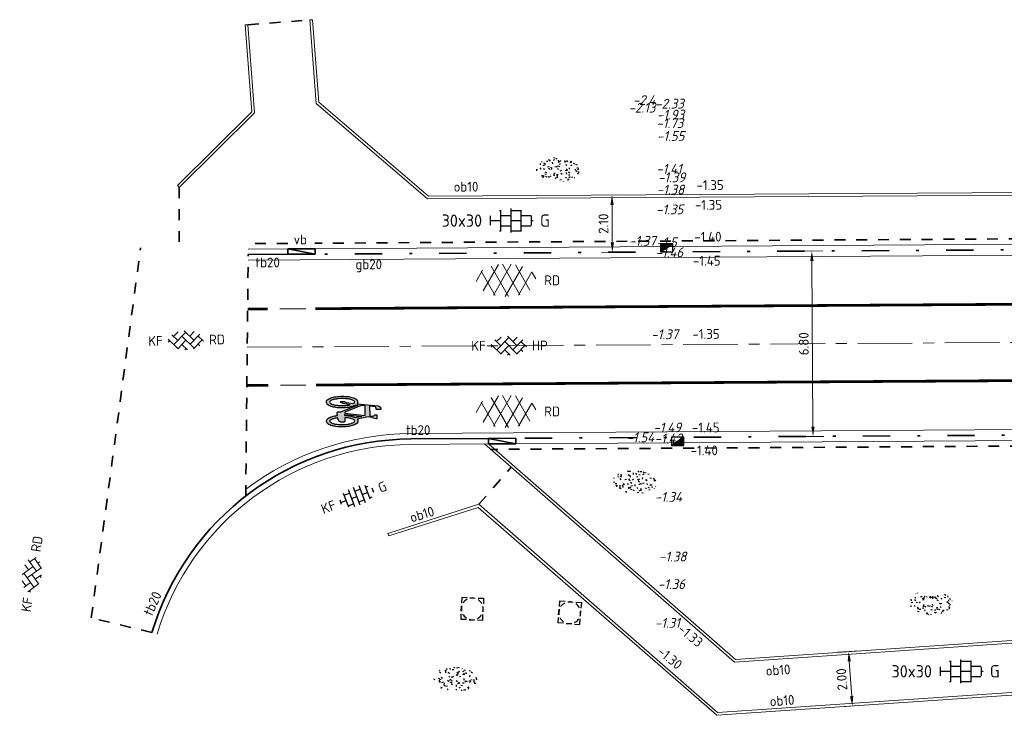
# Model space of a CAD drawing. Header units: metres. Extents: x 97990 to 98409, y 436026 to 436301.
# Tile 6 of 55: x 97990 to 98026, y 436263 to 436289. Entities that reach past the tile are written whole.
import ezdxf
from ezdxf.enums import TextEntityAlignment as Align

# ---------------------------------------------------------------- set-up
doc = ezdxf.new("R2010")
doc.units = ezdxf.units.M
for name, pattern in [('AM-AS-SO', [16, 10, -2, 2, -2]), ('VH-GELEIDEBAND-SO', [6, 2, -2, 0, -2]), ('VW-11_STREEP', [2, 1, -1]), ('ZZ-HIDDEN-SO', [4, 2, -2])]:
    doc.linetypes.add(name, pattern=pattern)
for name, color, linetype, lineweight in [('B-WE-VH-GESLOTENVERHARDING_ASFALT-S-200', 10, 'Continuous', 18), ('B-WE-VH-NAP-T18-200', 252, 'Continuous', 18), ('B-WE-VH-OPENVERHARDING_BETONSTRAATSTEEN-S-200', 252, 'Continuous', 18), ('N-WE-AM-AS_WEG-G', 10, 'AM-AS-SO', 18), ('N-WE-GR-GRAS-S-200', 60, 'Continuous', 25), ('N-WE-RI-HWA_KOLK-S-200', 150, 'Continuous', 25), ('N-WE-RI-OVERIG_RIOOLPUT-OPHOOGTEBRENGEN-S-200', 1, 'Continuous', 25), ('N-WE-VH-FUNDERING_ZANDCEMENTSTABILISATIE-G', 7, 'ZZ-HIDDEN-SO', 35), ('N-WE-VH-KANTOPSLUITING-T18-200', 1, 'Continuous', 18), ('N-WE-VH-KANTOPSLUITING_ACHTERKANTBAND-G', 1, 'Continuous', 18), ('N-WE-VH-KANTOPSLUITING_ELEMENT_VERLOOPBAND-G', 40, 'Continuous', 35), ('N-WE-VH-KANTOPSLUITING_GELEIDEBAND-G', 20, 'VH-GELEIDEBAND-SO', 35), ('N-WE-VH-KANTOPSLUITING_OPSLUITBAND_100X200-G', 1, 'Continuous', 18), ('N-WE-VH-KANTOPSLUITING_TROTTOIRBAND_180X200-G', 2, 'Continuous', 35), ('N-WE-VH-KANTVERHARDING_ROLLAAG-G', 60, 'Continuous', 18), ('N-WE-VH-M-200', 7, 'Continuous', 18), ('N-WE-VH-MATERIAALGRENS-G', 7, 'ZZ-HIDDEN-SO', 35), ('N-WE-VH-NAP-T18-200', 4, 'Continuous', 18), ('N-WE-VH-OPENVERHARDING_BETONSTRAATSTEEN-S-200', 90, 'Continuous', 25), ('N-WE-VH-OPENVERHARDING_TEGEL-S-250', 90, 'Continuous', 25), ('N-WE-VW-MARKERING_LANGS_STREEP_11_010-G', 7, 'VW-11_STREEP', 13), ('N-WE-VW-MARKERING_SYMBOOL-S', 7, 'Continuous', 25)]:
    doc.layers.add(name, color=color, linetype=linetype, lineweight=lineweight)
doc.styles.add('NLCS-ISO', font='NLCS-ISO.ttf')
doc.styles.add('NLCS-ISO-M200-T18', font='NLCS-ISO.ttf', dxfattribs={"height": 0.36})
doc.styles.add('NLCS-ISO-M200-T18_CURSIEF', font='NLCS-ISO.ttf', dxfattribs={"oblique": 15, "height": 0.36})
doc.dimstyles.new('NLCS-M200-T18-PIJL_L2_H0', dxfattribs={"dimscale": 0.2, "dimtxt": 2.5, "dimasz": 1.8, "dimexe": 2, "dimexo": 2, "dimgap": 0.7, "dimtad": 1, "dimzin": 0, "dimdsep": 46, "dimtxsty": 'NLCS-ISO-M200-T18', "dimcen": 0, "dimdle": 2, "dimclrd": 256, "dimclre": 256, "dimclrt": 1, "dimadec": 0, "dimazin": 0, "dimtfac": 1, "dimtdec": 3, "dimtofl": 0, "dimtmove": 0, "dimatfit": 3, "dimfxl": 2, "dimfxlon": 1, "dimtfillclr": 256, "dimtolj": 1, "dimtzin": 0, "dimlwd": -1, "dimlwe": -1, "dimarcsym": 0})

# ---------------------------------------------------------------- blocks, each defined once
blk = doc.blocks.new('SVW-MARKERING_SYMBOOL_FIETS_2.0')
h = blk.add_hatch(color=256)
h.paths.add_polyline_path([(-0.0893796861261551, 1.999999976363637), (-0.1260769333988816, 1.999999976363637), (-0.1260769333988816, 2), (-0.1627741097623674, 2, 0.2360683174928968), (-0.1994714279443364, 1.963302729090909), (-0.2178200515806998, 1.90825685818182), (-0.2942099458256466, 1.135263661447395, 0.006813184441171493), (-0.3019926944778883, 1.144906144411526, 0.2231196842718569), (-0.3646090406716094, 1.174311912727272, 0.2231196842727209), (-0.4272253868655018, 1.144906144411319, 0.09064812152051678), (-0.5073278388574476, 1.002337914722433, 0.04745077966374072), (-0.5494175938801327, 0.8275192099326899, 0.03537354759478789), (-0.5664439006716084, 0.5871559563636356, 0.03537354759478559), (-0.5494175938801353, 0.346792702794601, 0.04745077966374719), (-0.5073278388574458, 0.1719739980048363, 0.09064812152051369), (-0.4272253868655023, 0.02940576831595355, 0.2231196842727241), (-0.3646090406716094, 0, 0.223119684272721), (-0.3019926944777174, 0.02940576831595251, 0.0906481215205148), (-0.2218902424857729, 0.1719739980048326, 0.04745077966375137), (-0.1798004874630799, 0.3467927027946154, 0.03537354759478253), (-0.1627741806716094, 0.5871559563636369, 0.03537354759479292), (-0.1798004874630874, 0.8275192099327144, 0.04745077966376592), (-0.2218902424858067, 1.002337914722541, 0.038863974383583), (-0.2499456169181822, 1.06710290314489), (-0.2416865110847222, 1.160706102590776), (0.002363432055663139, 0.5253944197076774), (0.002363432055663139, 0.440366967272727, 0.5446649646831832), (0.05740930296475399, 0.3853210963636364), (0.1407486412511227, 0.4032653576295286, 0.008345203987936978), (0.1478301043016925, 0.3467927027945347, 0.04745077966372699), (0.1899198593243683, 0.1719739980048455, 0.09064812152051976), (0.2700223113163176, 0.02940576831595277, 0.2231196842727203), (0.3326386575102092, 0, 0.2231196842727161), (0.3952550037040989, 0.02940576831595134, 0.09064812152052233), (0.4753574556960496, 0.171973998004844, 0.04745077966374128), (0.5174472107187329, 0.3467927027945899, 0.03537354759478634), (0.5344735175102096, 0.5871559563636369, 0.03537354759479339), (0.5174472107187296, 0.8275192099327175, 0.04745077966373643), (0.4753574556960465, 1.002337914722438, 0.09064812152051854), (0.3952550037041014, 1.14490614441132, 0.22311968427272), (0.3326386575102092, 1.174311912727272, 0.2231196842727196), (0.2700223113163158, 1.14490614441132, 0.006813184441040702), (0.2622395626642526, 1.135263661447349), (0.1858496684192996, 1.541284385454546), (0.2041982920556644, 1.688073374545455), (0.222546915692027, 1.66972475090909), (0.2592441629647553, 1.834862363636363, 0.5489458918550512), (0.2408955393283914, 1.853210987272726), (0.1124551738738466, 1.853210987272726), (0.1124551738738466, 1.779816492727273), (0.1589383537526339, 1.733333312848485), (0.1491524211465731, 1.596330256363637), (-0.2032490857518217, 1.596330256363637), (-0.185406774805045, 1.798543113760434, -0.2817769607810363), (-0.1260769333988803, 1.834862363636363), (-0.0893796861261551, 1.834862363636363)])
h.paths.add_polyline_path([(0.1308037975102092, 1.431192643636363), (0.03906067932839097, 0.6788990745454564), (0.002363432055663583, 0.6788990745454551), (-0.2306719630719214, 1.285537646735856), (-0.2178200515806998, 1.431192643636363)], flags=16)
h.paths.add_polyline_path([(0.1675010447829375, 1.302752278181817), (0.2155579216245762, 1.062467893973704, 0.03598583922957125), (0.1899198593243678, 1.002337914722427, 0.04745077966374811), (0.1478301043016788, 0.8275192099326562, 0.02190482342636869), (0.1332736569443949, 0.6788990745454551), (0.09410655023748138, 0.6788990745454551)], flags=16)
h.paths.add_polyline_path([(-0.3266833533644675, 1.025730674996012, -0.01664003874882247), (-0.3127564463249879, 1.003573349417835), (-0.3462604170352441, 0.7522935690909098), (-0.3829576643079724, 0.6605504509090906), (-0.3829576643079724, 0.5504587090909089, 0.7207592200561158), (-0.3646090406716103, 0.5321100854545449, 0.1622776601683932), (-0.3462604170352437, 0.5504587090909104), (-0.3095631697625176, 0.6238532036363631), (-0.2728659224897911, 0.8073394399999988), (-0.2662235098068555, 0.8826201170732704, -0.03090717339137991), (-0.2470638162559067, 0.7756656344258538, -0.02887400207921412), (-0.2361686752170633, 0.5871559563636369, -0.0288740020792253), (-0.2470638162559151, 0.3986462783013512, -0.03940657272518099), (-0.2737879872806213, 0.2627950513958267, -0.08052682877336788), (-0.3266833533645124, 0.1485812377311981, -0.249059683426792), (-0.3646090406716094, 0.128440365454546, -0.2490596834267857), (-0.4025347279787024, 0.1485812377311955, -0.08052682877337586), (-0.455430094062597, 0.262795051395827, -0.03940657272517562), (-0.4821542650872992, 0.3986462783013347, -0.02887400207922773), (-0.4930494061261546, 0.5871559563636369, -0.02887400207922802), (-0.4821542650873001, 0.7756656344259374, -0.03940657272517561), (-0.4554300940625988, 0.9115168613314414, -0.08052682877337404), (-0.4025347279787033, 1.025730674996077, -0.2490596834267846), (-0.3646090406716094, 1.045871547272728, -0.2490596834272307)], flags=16)
h.paths.add_polyline_path([(0.3326386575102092, 1.045871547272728, -0.2490596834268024), (0.3705643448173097, 1.025730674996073, -0.08052682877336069), (0.4234597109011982, 0.9115168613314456, -0.03940657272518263), (0.4501838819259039, 0.7756656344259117, -0.02887400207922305), (0.4610790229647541, 0.5871559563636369, -0.02887400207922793), (0.4501838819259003, 0.3986462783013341, -0.03940657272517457), (0.423459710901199, 0.2627950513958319, -0.08052682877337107), (0.3705643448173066, 0.1485812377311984, -0.2490596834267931), (0.3326386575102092, 0.128440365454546, -0.2490596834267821), (0.2947129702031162, 0.1485812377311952, -0.08052682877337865), (0.2418176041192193, 0.2627950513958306, -0.03940657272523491), (0.2150934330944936, 0.3986462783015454, -0.003097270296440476), (0.2128827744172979, 0.418796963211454), (0.3326386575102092, 0.4587155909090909), (0.3693359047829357, 0.5321100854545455), (0.3693359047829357, 0.6422018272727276, 0.4142135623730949), (0.3326386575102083, 0.6788990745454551), (0.2067722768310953, 0.6788990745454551, -0.01484253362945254), (0.2150934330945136, 0.775665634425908, -0.0394065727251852), (0.2418176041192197, 0.9115168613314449, -0.08052682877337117), (0.2947129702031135, 1.025730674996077, -0.2490596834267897)], flags=16)
at = {"flags": 128}
for points in [[(-0.2942099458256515, 1.135263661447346), (-0.2178200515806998, 1.908256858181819), (-0.1994714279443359, 1.96330272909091, -0.4142135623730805), (-0.1260769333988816, 1.999999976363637), (-0.0893796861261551, 1.999999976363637), (-0.0893796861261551, 1.834862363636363), (-0.1260769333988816, 1.834862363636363, 0.2817769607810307), (-0.185406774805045, 1.798543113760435), (-0.2032490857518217, 1.596330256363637), (0.1491524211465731, 1.596330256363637), (0.1589383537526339, 1.733333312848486), (0.1124551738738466, 1.779816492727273), (0.1124551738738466, 1.853210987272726), (0.2408955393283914, 1.853210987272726, -0.5489458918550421), (0.2592441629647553, 1.834862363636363), (0.222546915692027, 1.66972475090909), (0.2041982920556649, 1.688073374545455), (0.1858496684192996, 1.541284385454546), (0.2622395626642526, 1.135263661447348)], [(-0.3019926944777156, 1.144906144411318, 0.22311968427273), (-0.3646090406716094, 1.174311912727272, 0.2231196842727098), (-0.4272253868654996, 1.144906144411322, 0.09064812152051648), (-0.5073278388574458, 1.002337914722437, 0.04745077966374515), (-0.5494175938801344, 0.827519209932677, 0.03537354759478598), (-0.5664439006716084, 0.5871559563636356, 0.0353735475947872), (-0.5494175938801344, 0.34679270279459, 0.04745077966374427), (-0.5073278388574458, 0.1719739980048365, 0.09064812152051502), (-0.4272253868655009, 0.0294057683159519, 0.2231196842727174), (-0.3646090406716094, 0, 0.2231196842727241), (-0.3019926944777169, 0.0294057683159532, 0.09064812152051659), (-0.2218902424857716, 0.1719739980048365, 0.04745077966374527), (-0.1798004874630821, 0.3467927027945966, 0.03537354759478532), (-0.1627741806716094, 0.5871559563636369, 0.03537354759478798), (-0.1798004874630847, 0.827519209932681, 0.04745077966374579), (-0.2218902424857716, 1.002337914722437, 0.03886397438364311), (-0.2499456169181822, 1.067102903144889), (-0.2416865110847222, 1.160706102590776), (0.002363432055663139, 0.5253944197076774), (0.002363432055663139, 0.440366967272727, 0.544664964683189), (0.05740930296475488, 0.3853210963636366), (0.1407486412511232, 0.4032653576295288, 0.008345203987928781), (0.1478301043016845, 0.34679270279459, 0.04745077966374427), (0.1899198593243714, 0.1719739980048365, 0.09064812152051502), (0.270022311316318, 0.0294057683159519, 0.2231196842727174), (0.3326386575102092, 0, 0.2231196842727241), (0.3952550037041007, 0.0294057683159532, 0.09064812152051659), (0.4753574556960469, 0.1719739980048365, 0.04745077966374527), (0.5174472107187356, 0.3467927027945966, 0.03537354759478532), (0.5344735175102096, 0.5871559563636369, 0.03537354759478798), (0.5174472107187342, 0.827519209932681, 0.04745077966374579), (0.4753574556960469, 1.002337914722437, 0.09064812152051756), (0.3952550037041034, 1.144906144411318, 0.22311968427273), (0.3326386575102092, 1.174311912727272, 0.2231196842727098), (0.270022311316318, 1.144906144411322)]]:
    blk.add_lwpolyline(points, format="xyb", dxfattribs=at)
blk.add_lwpolyline([(-0.2306719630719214, 1.285537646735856), (0.002363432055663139, 0.6788990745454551), (0.03906067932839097, 0.6788990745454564), (0.1308037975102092, 1.431192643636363), (-0.2178200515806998, 1.431192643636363)], close=True, dxfattribs=at)
for points in [[(0.2155579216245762, 1.062467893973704, 0.03598583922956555), (0.1899198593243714, 1.002337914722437, 0.04745077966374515), (0.1478301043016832, 0.827519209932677, 0.02190482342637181), (0.1332736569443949, 0.6788990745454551), (0.09410655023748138, 0.6788990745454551), (0.167501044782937, 1.302752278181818)], [(-0.2662235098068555, 0.8826201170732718), (-0.2728659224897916, 0.8073394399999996), (-0.3095631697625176, 0.6238532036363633), (-0.3462604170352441, 0.5504587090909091, -0.1622776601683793), (-0.3646090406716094, 0.5321100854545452, -0.7207592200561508), (-0.3829576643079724, 0.5504587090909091), (-0.3829576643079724, 0.6605504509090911), (-0.3462604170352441, 0.7522935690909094), (-0.3127564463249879, 1.003573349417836, 0.01664003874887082), (-0.3266833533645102, 1.025730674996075, 0.2490596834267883), (-0.3646090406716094, 1.045871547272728, 0.2490596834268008), (-0.4025347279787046, 1.025730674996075, 0.08052682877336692), (-0.4554300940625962, 0.9115168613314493, 0.0394065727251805), (-0.4821542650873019, 0.7756656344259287, 0.02887400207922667), (-0.4930494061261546, 0.5871559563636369, 0.02887400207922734), (-0.4821542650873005, 0.3986462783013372, 0.03940657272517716), (-0.4554300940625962, 0.2627950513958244, 0.08052682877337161), (-0.4025347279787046, 0.1485812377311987, 0.2490596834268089), (-0.3646090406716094, 0.128440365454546, 0.2490596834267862), (-0.3266833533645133, 0.1485812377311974, 0.08052682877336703), (-0.2737879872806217, 0.2627950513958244, 0.0394065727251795), (-0.247063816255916, 0.3986462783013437, 0.02887400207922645), (-0.2361686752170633, 0.5871559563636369, 0.02887400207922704), (-0.247063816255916, 0.7756656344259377, 0.0309071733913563)], [(0.4610790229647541, 0.5871559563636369, 0.02887400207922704), (0.4501838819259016, 0.7756656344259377, 0.0394065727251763), (0.4234597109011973, 0.9115168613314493, 0.08052682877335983), (0.3705643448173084, 1.025730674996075, 0.2490596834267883), (0.3326386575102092, 1.045871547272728, 0.2490596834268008), (0.2947129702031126, 1.025730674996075, 0.08052682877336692), (0.2418176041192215, 0.9115168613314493, 0.0394065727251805), (0.2150934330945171, 0.7756656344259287, 0.01484253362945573), (0.2067722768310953, 0.6788990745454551), (0.3326386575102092, 0.6788990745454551, -0.4142135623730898), (0.3693359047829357, 0.6422018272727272), (0.3693359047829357, 0.5321100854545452), (0.3326386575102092, 0.4587155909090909), (0.2128827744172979, 0.4187969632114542, 0.003097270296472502), (0.2150934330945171, 0.3986462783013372, 0.03940657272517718), (0.2418176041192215, 0.2627950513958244, 0.0805268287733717), (0.2947129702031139, 0.1485812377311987, 0.2490596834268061), (0.3326386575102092, 0.128440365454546, 0.2490596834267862), (0.3705643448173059, 0.1485812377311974, 0.08052682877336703), (0.4234597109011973, 0.2627950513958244, 0.0394065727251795), (0.4501838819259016, 0.3986462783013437, 0.02887400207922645)]]:
    blk.add_lwpolyline(points, format="xyb", close=True, dxfattribs=at)
for centre, radius, start, end in [((-0.6519019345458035, 0.8545213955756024), 0.4547084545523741, 38.12735981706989, 39.68880251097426), ((0.6199315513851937, 0.8545213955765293), 0.454708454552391, 140.3111974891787, 141.8726401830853)]:
    blk.add_arc(centre, radius, start, end)
blk = doc.blocks.new('SVH-BSS_KEIFORMAAT_KEPER_KL-SO')
for p, q in [((-3.217335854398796, 0.2474873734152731), (-1.484924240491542, -1.484924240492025)), ((-3.217335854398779, -0.2474873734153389), (-2.969848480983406, 3.774758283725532e-14)), ((-2.561802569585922, 1.07687832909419), (-1.484924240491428, -2.748912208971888e-13)), ((-2.227386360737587, 0.7424621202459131), (-1.387291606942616, 1.582556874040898)), ((-2.227386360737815, -0.7424621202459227), (-2.461364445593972e-13, 1.484924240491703)), ((-1.540824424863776, -1.540824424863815), (2.086109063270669e-13, 2.082778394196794e-13)), ((-0.7424621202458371, 0.7424621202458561), (1.484924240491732, -1.48492424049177)), ((-0.2594888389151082, 1.744413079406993), (1.484924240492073, -2.322309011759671e-13)), ((0.742462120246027, 0.7424621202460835), (1.540824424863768, 1.540824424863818)), ((0.7424621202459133, -0.7424621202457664), (2.561802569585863, 1.07687832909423)), ((1.387291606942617, -1.582556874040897), (2.969848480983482, 9.325873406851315e-15)), ((2.227386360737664, 0.7424621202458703), (3.217335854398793, -0.2474873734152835)), ((-0.7424621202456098, -0.7424621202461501), (0.2594888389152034, -1.744413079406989)), ((-0.259488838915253, -1.744413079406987), (9.492406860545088e-14, -1.484924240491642)), ((2.227386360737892, -0.7424621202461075), (2.561802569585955, -1.076878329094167))]:
    blk.add_line(p, q)
at = {"style": 'NLCS-ISO'}
blk.add_attdef('FORMAAT', text='', height=1.8, dxfattribs=at).set_placement((-4.25, 3.445092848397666e-16), align=Align.MIDDLE_RIGHT)
blk.add_attdef('KLEUR', text='', height=1.8, dxfattribs=at).set_placement((4.25, 0), align=Align.MIDDLE_LEFT)
at = {"style": 'NLCS-ISO', "flags": 1}
blk.add_attdef('FUNCTIE', text='', height=1.8, dxfattribs=at).set_placement((-7.804418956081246e-16, -2.75), align=Align.TOP_CENTER)
blk = doc.blocks.new('SVH-ASFALT-SO')
for p, q in [((-5.509898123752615, -0.2198134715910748), (-4.307279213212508, 1.863183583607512)), ((-4.192327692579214, -1.937714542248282), (-1.413100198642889, 2.8760486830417)), ((0.4408159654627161, -2.965515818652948), (-2.759384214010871, 2.577393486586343)), ((-2.322655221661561, -2.69934682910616), (0.935399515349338, 2.943769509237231)), ((2.560160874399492, -2.636328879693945), (-0.6669796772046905, 2.953242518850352)), ((-0.1715741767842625, -2.973565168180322), (2.989425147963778, 2.501446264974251)), ((4.390260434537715, -1.80615430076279), (1.711139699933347, 2.834218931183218)), ((-1.976815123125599, -2.77805593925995), (-4.553502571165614, 1.68489763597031)), ((2.291728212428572, -2.707000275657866), (4.738019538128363, 1.530100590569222)), ((5.495818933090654, 0.2789622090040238), (4.813984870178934, 1.459933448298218))]:
    blk.add_line(p, q)
at = {"style": 'NLCS-ISO'}
blk.add_attdef('KLEUR', text='', height=1.8, dxfattribs=at).set_placement((7, 0), align=Align.MIDDLE_LEFT)
at = {"style": 'NLCS-ISO', "flags": 1}
blk.add_attdef('FUNCTIE', text='', height=1.8, dxfattribs=at).set_placement((-1.83697019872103e-16, -3.5), align=Align.TOP_CENTER)
blk = doc.blocks.new('SVH-TEGEL_300X300_DUN_HALFST_KL-SO')
for p, q in [((-1.674005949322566, 1.5), (-1.499999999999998, 1.5)), ((-1.499999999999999, -1.552460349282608), (-1.499999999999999, 1.552460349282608)), ((1.110223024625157e-15, -1.75), (1.110223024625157e-15, 1.75)), ((2.220446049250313e-15, 1.5), (1.500000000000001, 1.5)), ((1.500000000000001, -1.552460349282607), (1.500000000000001, 1.552460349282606)), ((-2.999999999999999, -0.6730769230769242), (-2.999999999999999, 0.6730769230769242)), ((-2.999999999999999, 0), (-1.499999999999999, 0)), ((-1.499999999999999, 0.7500000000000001), (1.110223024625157e-15, 0.7500000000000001)), ((0, 0), (1.500000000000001, 0)), ((1.500000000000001, 0.7500000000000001), (2.936400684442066, 0.7500000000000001)), ((3, -0.6730769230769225), (3, 0.6730769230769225)), ((3, 0), (3.25, 0)), ((-1.5, -0.7500000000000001), (0, -0.7500000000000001)), ((1.499999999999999, -0.7500000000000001), (2.936400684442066, -0.7500000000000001)), ((-1.674005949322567, -1.5), (-1.499999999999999, -1.5)), ((1.110223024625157e-15, -1.5), (1.500000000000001, -1.5))]:
    blk.add_line(p, q)
at = {"style": 'NLCS-ISO'}
blk.add_attdef('FORMAAT', text='', height=1.8, dxfattribs=at).set_placement((-4.25, 3.214697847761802e-16), align=Align.MIDDLE_RIGHT)
blk.add_attdef('KLEUR', text='', height=1.8, dxfattribs=at).set_placement((4.25, -4.133182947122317e-16), align=Align.MIDDLE_LEFT)
at = {"style": 'NLCS-ISO', "flags": 1}
blk.add_attdef('FUNCTIE', text='', height=1.8, dxfattribs=at).set_placement((-4.89008351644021e-16, -2.75), align=Align.TOP_CENTER)
blk = doc.blocks.new('SRI-KOLK_TROTTOIR-SO')
blk.add_hatch(color=256).paths.add_polyline_path([(1.125000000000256, 1.499999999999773), (-1.124999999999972, 1.499999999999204), (-1.124999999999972, 5.684341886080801e-13)])
blk.add_line((-1.124999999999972, 0), (1.124999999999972, 1.499999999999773))
at = {"flags": 128}
blk.add_lwpolyline([(-1.124999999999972, 0), (1.124999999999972, 0), (1.124999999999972, 1.499999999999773), (-1.124999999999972, 1.499999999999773)], close=True, dxfattribs=at)
blk = doc.blocks.new('*D58')
at = {"layer": 'Defpoints', "color": 0, "ltscale": 0.2, "transparency": 16777216}
for p in [(98000.83962493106, 436280.3009751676), (98008.20234082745, 436273.5471995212), (98019.1106649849, 436273.6158938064)]:
    blk.add_point(p, dxfattribs=at)
at = {"layer": 'N-WE-VH-M-200', "ltscale": 0.2, "transparency": 16777216}
for p, q in [((98018.66785127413, 436280.4132469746), (98019.46783541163, 436280.4182848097)), ((98019.07011036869, 436280.0557730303), (98019.10839795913, 436273.9758866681)), ((98018.71067291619, 436273.6133748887), (98019.51065705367, 436273.6184127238))]:
    blk.add_line(p, q, dxfattribs=at)
for points in [[(98019.01011155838, 436280.0553951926), (98019.130109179, 436280.0561508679), (98019.0678433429, 436280.4157658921)], [(98019.04839914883, 436273.9755088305), (98019.16839676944, 436273.9762645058), (98019.11066498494, 436273.6158938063)]]:
    blk.add_solid(points, dxfattribs=at)
at = {"layer": 'N-WE-VH-M-200', "color": 1, "ltscale": 0.2, "transparency": 16777216, "insert": (98018.76926050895, 436277.0138147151), "char_height": 0.36, "attachment_point": 5, "rotation": 90.36081074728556, "style": 'NLCS-ISO-M200-T18'}
blk.add_mtext('\\A1;6.80', dxfattribs=at)
blk = doc.blocks.new('*D59')
at = {"layer": 'Defpoints', "color": 0, "ltscale": 0.2, "transparency": 16777216}
for p in [(98005.00621327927, 436282.4271907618), (98005.01944485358, 436280.3272324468), (98011.74794949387, 436280.3696046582)]:
    blk.add_point(p, dxfattribs=at)
at = {"layer": 'N-WE-VH-M-200', "ltscale": 0.2, "transparency": 16777216}
for p, q in [((98011.334733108, 436282.4670441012), (98012.13471724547, 436282.4720819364)), ((98011.73699220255, 436282.1095701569), (98011.74568246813, 436280.7295975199)), ((98011.34795742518, 436280.3670857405), (98012.14794156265, 436280.3721235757))]:
    blk.add_line(p, q, dxfattribs=at)
for points in [[(98011.67699339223, 436282.1091923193), (98011.79699101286, 436282.1099479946), (98011.73472517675, 436282.4695630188)], [(98011.68568365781, 436280.7292196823), (98011.80568127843, 436280.7299753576), (98011.74794949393, 436280.369604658)]]:
    blk.add_solid(points, dxfattribs=at)
at = {"layer": 'N-WE-VH-M-200', "color": 1, "ltscale": 0.2, "transparency": 16777216, "insert": (98011.42134368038, 436281.4175687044), "char_height": 0.36, "attachment_point": 5, "rotation": 90.36081074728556, "style": 'NLCS-ISO-M200-T18'}
blk.add_mtext('\\A1;2.10', dxfattribs=at)
blk = doc.blocks.new('*D214')
at = {"layer": 'Defpoints', "color": 0, "ltscale": 0.2, "transparency": 16777216}
for p in [(98016.26602523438, 436265.4415064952), (98020.55288503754, 436263.7307456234), (98016.402837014, 436263.4461913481)]:
    blk.add_point(p, dxfattribs=at)
at = {"layer": 'N-WE-VH-M-200', "ltscale": 0.2, "transparency": 16777216}
for p, q in [((98020.0170102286, 436265.6986984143), (98020.81513628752, 436265.7534231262)), ((98020.4406993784, 436265.3669040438), (98020.52825891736, 436264.0899023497)), ((98020.15382200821, 436263.7033832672), (98020.95194806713, 436263.7581079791))]:
    blk.add_line(p, q, dxfattribs=at)
for points in [[(98020.380839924, 436265.3627996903), (98020.50055883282, 436265.3710083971), (98020.41607325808, 436265.7260607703)], [(98020.46839946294, 436264.0857979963), (98020.58811837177, 436264.0940067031), (98020.55288503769, 436263.7307456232)]]:
    blk.add_solid(points, dxfattribs=at)
at = {"layer": 'N-WE-VH-M-200', "color": 1, "ltscale": 0.2, "transparency": 16777216, "insert": (98020.16522872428, 436264.7065133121), "char_height": 0.36, "attachment_point": 5, "rotation": 93.92243192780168, "style": 'NLCS-ISO-M200-T18'}
blk.add_mtext('\\A1;2.00', dxfattribs=at)
blk = doc.blocks.new('SVH-BSS_KEIFORMAAT_HALFST_KL-SO')
for p, q in [((-3.149999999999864, -0.4307692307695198), (-3.149999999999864, 0.4307692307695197)), ((-3.149999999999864, 0), (-2.099999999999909, 0)), ((-2.099999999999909, -1.33561257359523), (-2.099999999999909, 1.33561257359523)), ((-2.100000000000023, 1.049999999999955), (-1.050000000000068, 1.049999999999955)), ((-1.049999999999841, -1.656152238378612), (-1.049999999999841, 1.656152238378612)), ((-1.049999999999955, 0), (0, 0)), ((1.13686837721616e-13, -1.75), (1.13686837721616e-13, 1.75)), ((-1.13686837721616e-13, 1.049999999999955), (1.049999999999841, 1.049999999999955)), ((1.050000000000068, -1.65615223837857), (1.050000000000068, 1.65615223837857)), ((1.049999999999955, 0), (2.099999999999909, 0)), ((2.100000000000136, -1.335612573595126), (2.100000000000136, 1.335612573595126)), ((2.099999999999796, 1.049999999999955), (2.600000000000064, 1.049999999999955)), ((3.150000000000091, -0.4307692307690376), (3.150000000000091, 0.4307692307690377)), ((3.149999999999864, 0), (3.25, 0)), ((-2.100000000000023, -1.050000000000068), (-1.050000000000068, -1.050000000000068)), ((-1.13686837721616e-13, -1.050000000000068), (1.049999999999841, -1.050000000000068)), ((2.099999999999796, -1.050000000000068), (2.599999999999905, -1.050000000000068))]:
    blk.add_line(p, q)
at = {"style": 'NLCS-ISO'}
blk.add_attdef('FORMAAT', text='', height=1.8, dxfattribs=at).set_placement((-4.25, 3.306314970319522e-16), align=Align.MIDDLE_RIGHT)
blk.add_attdef('KLEUR', text='', height=1.8, dxfattribs=at).set_placement((4.25, 0), align=Align.MIDDLE_LEFT)
at = {"style": 'NLCS-ISO', "flags": 1}
blk.add_attdef('FUNCTIE', text='', height=1.8, dxfattribs=at).set_placement((-7.804418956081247e-16, -2.75), align=Align.TOP_CENTER)
blk = doc.blocks.new('SGR-GRAS_01_KL-SO')
h = blk.add_hatch()
h.set_pattern_fill('AGR-GRAS_01', color=256, scale=0.075, pattern_type=2)
h.set_pattern_definition([(0, (0, 0), (1.875, 1.875), [0.225, -1.5]), (45, (0.75, 0.375), (-0.2121320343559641, 3.500178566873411), [0.225, -1.5]), (29.99999999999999, (0.15, 0.225), (0.4264900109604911, 2.411297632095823), [0.225, -1.5]), (15, (0.6, 0.8999999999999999), (0.7230506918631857, 1.358426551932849), [0.225, -1.5]), (135, (0.3, 3.75), (-0.05303300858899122, -1.219759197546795), [0.225, -1.5]), (150, (2.25, 0.75), (0.4044228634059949, -1.099519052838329), [0.225, -1.5]), (165, (0.45, 0.075), (0.2689726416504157, -1.314402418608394), [0.225, -1.5]), (85, (0.75, 0.75), (-1.636270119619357, 1.950030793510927), [0.225, -1.5]), (99.99999999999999, (0, 0), (-2.085220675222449, 1.4600872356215), [0.225, -1.5])])
edge = h.paths.add_edge_path()
edge.add_ellipse((0, 0), major_axis=(-3.25, 1.642295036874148e-15), ratio=0.5384615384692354, start_angle=0, end_angle=359.9999999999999)
at = {"style": 'NLCS-ISO'}
blk.add_attdef('TYPE', text='', height=1.8, dxfattribs=at).set_placement((4.25, -1.446759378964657e-15), align=Align.MIDDLE_LEFT)
blk = doc.blocks.new('SRI-PUT_OPHOOGTEBRENGEN-SO')
for p, q in [((-0.5, 2), (0.5, 2)), ((-2, -0.4999999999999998), (-2, 0.5)), ((2, -0.4999999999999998), (2, 0.5000000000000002)), ((-0.5, -2), (0.5, -2))]:
    blk.add_line(p, q)
for points in [[(-1, 2), (-2, 2), (-2, 0.9999999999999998)], [(1, 2), (2, 2), (2, 0.9999999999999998)], [(-1, -2), (-2, -2), (-2, -0.9999999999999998)], [(1, -2), (2, -2), (2, -0.9999999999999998)]]:
    blk.add_lwpolyline(points)
for start, end in [(75.52248781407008, 104.4775121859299), (165.5224878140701, 194.4775121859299), (120, 150), (30, 59.99999999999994), (345.5224878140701, 14.47751218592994), (209.9999999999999, 239.9999999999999), (300.0000000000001, 330.0000000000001), (255.52248781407, 284.4775121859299)]:
    blk.add_arc((0, 0), 2, start, end)

msp = doc.modelspace()

# ---------------------------------------------------------------- linework, layer by layer
at = {"layer": 'N-WE-AM-AS_WEG-G', "ltscale": 0.2}
msp.add_line((97998.35153671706, 436276.8851626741), (98074.17496548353, 436277.3631916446), dxfattribs=at)
at = {"layer": 'N-WE-VH-FUNDERING_ZANDCEMENTSTABILISATIE-G', "ltscale": 0.2}
for p, q in [((98046.69559517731, 436280.989836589), (98000.83710513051, 436280.7008879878)), ((97999.83712498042, 436280.6945872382), (97998.39063180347, 436280.6854730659)), ((98046.74331504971, 436273.3901732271), (98007.28032848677, 436273.1413787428))]:
    msp.add_line(p, q, dxfattribs=at)
at = {"layer": 'N-WE-VH-KANTOPSLUITING_ACHTERKANTBAND-G'}
for p, q in [((97998.27470267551, 436288.7085229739), (97998.37441291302, 436288.716130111)), ((98000.64970578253, 436288.8915872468), (98000.74941003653, 436288.8992724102)), ((98004.3589313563, 436273.322926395), (98007.20362181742, 436273.3408607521))]:
    msp.add_line(p, q, dxfattribs=at)
at = {"layer": 'N-WE-VH-KANTOPSLUITING_ACHTERKANTBAND-G', "ltscale": 0.5}
for p, q in [((97998.27470267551, 436288.7085229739), (97998.51777105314, 436285.5225142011)), ((98000.74941003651, 436288.8992724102), (98000.98252095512, 436285.8749840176)), ((98000.9825209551, 436285.8749840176), (98005.0062132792, 436282.4271907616)), ((97998.51777105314, 436285.5225142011), (97995.7888794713, 436282.8204825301)), ((98219.8911802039, 436283.7811540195), (98005.00621327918, 436282.4271907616)), ((98046.69685532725, 436280.789840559), (98000.83836528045, 436280.5008919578)), ((97999.83838513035, 436280.4945912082), (97998.38857416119, 436280.4854561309)), ((98046.74205417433, 436273.5901692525), (98008.20360170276, 436273.3472034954)), ((98007.2036215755, 436273.3408991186), (98016.26602523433, 436265.4415064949)), ((98016.26602523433, 436265.4415064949), (98053.84565508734, 436268.0182102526)), ((98015.57635041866, 436263.3895220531), (98069.108, 436267.06))]:
    msp.add_line(p, q, dxfattribs=at)
at = {"layer": 'N-WE-VH-KANTOPSLUITING_ACHTERKANTBAND-G', "ltscale": 0.2}
for p, q in [((97995.7888794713, 436282.8204825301), (97995.85923957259, 436282.7494230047)), ((98003.54101336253, 436269.9673379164), (98003.51067841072, 436270.0626258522))]:
    msp.add_line(p, q, dxfattribs=at)
msp.add_lwpolyline([(98015.57635041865, 436263.3895220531), (98006.82918789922, 436271.0141295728), (98003.54101336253, 436269.9673379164)], dxfattribs=at)
at = {"layer": 'N-WE-VH-KANTOPSLUITING_ACHTERKANTBAND-G'}
msp.add_arc((98004.42071424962, 436263.5231211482), 9.800000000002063, 90.36121657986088, 163.1068013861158, dxfattribs=at)
at = {"layer": 'N-WE-VH-KANTOPSLUITING_ELEMENT_VERLOOPBAND-G', "ltscale": 0.5}
for p, q in [((98000.83836528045, 436280.5008919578), (97999.83838513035, 436280.4945912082)), ((98000.83962543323, 436280.3008959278), (97999.83964528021, 436280.2945951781)), ((98008.20234082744, 436273.5471995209), (98007.20236070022, 436273.540895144)), ((98008.20360170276, 436273.3472034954), (98007.20362157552, 436273.3408991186))]:
    msp.add_line(p, q, dxfattribs=at)
at = {"layer": 'N-WE-VH-KANTOPSLUITING_ELEMENT_VERLOOPBAND-G', "ltscale": 0.2}
for p, q in [((97999.8396447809, 436280.2946744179), (97999.83838513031, 436280.4945912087)), ((98000.83962493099, 436280.3009751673), (98000.83836528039, 436280.5008919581)), ((98008.20360170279, 436273.3472034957), (98007.20236094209, 436273.5408567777))]:
    msp.add_line(p, q, dxfattribs=at)
for points in [[(98000.8396254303, 436280.300895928), (97999.8383851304, 436280.4945912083)], [(98007.20236094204, 436273.5408567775), (98007.20362157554, 436273.3408991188)], [(98008.20234106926, 436273.5471611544), (98008.20360170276, 436273.3472034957)]]:
    msp.add_lwpolyline(points, dxfattribs=at)
at = {"layer": 'N-WE-VH-KANTOPSLUITING_GELEIDEBAND-G', "ltscale": 0.5}
for p, q in [((98046.69807983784, 436280.5898443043), (98000.83962543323, 436280.3008959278)), ((98046.74079329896, 436273.7901652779), (98008.20234106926, 436273.5471611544))]:
    msp.add_line(p, q, dxfattribs=at)
at = {"layer": 'N-WE-VH-KANTOPSLUITING_OPSLUITBAND_100X200-G', "ltscale": 0.5}
for p, q in [((97998.37441291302, 436288.716130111), (97998.621, 436285.484)), ((98000.64970578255, 436288.8915872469), (98000.886, 436285.826)), ((98000.88600000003, 436285.826), (98004.96950198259, 436282.3269574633)), ((97998.62099999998, 436285.484), (97995.85923957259, 436282.7494230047)), ((98219.93323294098, 436283.6814170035), (98004.96950198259, 436282.3269574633)), ((98007.05252597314, 436273.3399465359), (98016.2315414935, 436265.3389072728)), ((98006.85247535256, 436271.1264882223), (98015.61083415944, 436263.4921212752)), ((98016.23154149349, 436265.3389072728), (98053.94564900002, 436267.9248316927)), ((98015.61083415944, 436263.4921212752), (98069.20025807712, 436267.1665606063))]:
    msp.add_line(p, q, dxfattribs=at)
at = {"layer": 'N-WE-VH-KANTOPSLUITING_OPSLUITBAND_100X200-G', "ltscale": 0.2}
msp.add_lwpolyline([(98006.85247535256, 436271.1264882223), (98003.51067841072, 436270.0626258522)], dxfattribs=at)
at = {"layer": 'N-WE-VH-KANTOPSLUITING_TROTTOIRBAND_180X200-G', "ltscale": 0.5}
msp.add_line((97999.83964528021, 436280.2945951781), (97998.3865165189, 436280.2854391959), dxfattribs=at)
at = {"layer": 'N-WE-VH-KANTOPSLUITING_TROTTOIRBAND_180X200-G'}
msp.add_line((98004.35767048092, 436273.5229224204), (98007.20236094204, 436273.5408567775), dxfattribs=at)
msp.add_arc((98004.42071424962, 436263.5231211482), 10.00000000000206, 90.36121657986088, 163.1068013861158, dxfattribs=at)
at = {"layer": 'N-WE-VH-KANTVERHARDING_ROLLAAG-G', "ltscale": 0.5}
for p, q in [((98061.66831961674, 436280.4841659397), (97998.38445887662, 436280.0854222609)), ((98061.7370185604, 436274.0847265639), (98004.35640960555, 436273.7229184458))]:
    msp.add_line(p, q, dxfattribs=at)
at = {"layer": 'N-WE-VH-KANTVERHARDING_ROLLAAG-G'}
msp.add_arc((98004.42071424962, 436263.5231211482), 10.20000000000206, 90.36121657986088, 126.8889540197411, dxfattribs=at)
at = {"layer": 'N-WE-VH-MATERIAALGRENS-G', "ltscale": 0.2}
msp.add_line((97998.37440696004, 436288.7162081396), (98000.64970578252, 436288.8915872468), dxfattribs=at)
for points in [[(97995.85923957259, 436282.7494230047), (97995.85919973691, 436280.7362426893)], [(97994.85223339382, 436266.429007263), (97992.62823827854, 436266.961098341), (97994.44, 436280.5379999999)], [(97998.29539268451, 436271.4275778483), (97998.3865165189, 436280.2854391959)], [(98006.85247535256, 436271.1264882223), (98008.03521965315, 436272.4833654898)]]:
    msp.add_lwpolyline(points, dxfattribs=at)
at = {"layer": 'N-WE-VW-MARKERING_LANGS_STREEP_11_010-G'}
for p, q in [((97999.55219519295, 436278.2960610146), (98000.50131369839, 436278.30199887)), ((97999.56979552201, 436275.494462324), (98000.50131369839, 436275.5003146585))]:
    msp.add_line(p, q, dxfattribs=at)
at = {"layer": 'N-WE-VW-MARKERING_LANGS_STREEP_11_010-G', "const_width": 0.1}
for points in [[(98046.71070178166, 436278.5900709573), (98000.85230121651, 436278.3009565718)], [(97999.10233599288, 436278.2899239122), (97998.36594021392, 436278.2852813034)], [(97998.33713291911, 436275.4850147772), (97999.11961858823, 436275.4899772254)], [(98046.72822839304, 436275.7901258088), (98000.86960504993, 436275.5010100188)]]:
    msp.add_lwpolyline(points, dxfattribs=at)

# ---------------------------------------------------------------- block references
at = {"layer": 'B-WE-VH-GESLOTENVERHARDING_ASFALT-S-200', "xscale": 0.2, "yscale": 0.2, "zscale": 0.2}
for p in [(98007.84676751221, 436279.3420944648), (98007.84676751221, 436274.5329560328)]:
    msp.add_blockref('SVH-ASFALT-SO', p, dxfattribs=at).add_auto_attribs({'KLEUR': 'RD'})
at = {"layer": 'B-WE-VH-OPENVERHARDING_BETONSTRAATSTEEN-S-200', "ltscale": 0.2, "xscale": 0.2, "yscale": 0.2, "zscale": 0.2, "rotation": 80.78516979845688}
msp.add_blockref('SVH-BSS_KEIFORMAAT_KEPER_KL-SO', (97990.44930529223, 436268.5486557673), dxfattribs=at).add_auto_attribs({'FORMAAT': 'KF', 'KLEUR': 'RD'})
at = {"layer": 'N-WE-GR-GRAS-S-200', "xscale": 0.25, "yscale": 0.25, "zscale": 0.25, "rotation": 357.9839532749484}
for p in [(98009.76619583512, 436283.4018860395), (98012.56517039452, 436271.9257900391), (98023.42552913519, 436267.5072959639), (98005.99470682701, 436264.7095471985)]:
    msp.add_blockref('SGR-GRAS_01_KL-SO', p, dxfattribs=at)
at = {"layer": 'N-WE-RI-HWA_KOLK-S-200', "xscale": 0.2, "yscale": 0.2, "zscale": 0.2}
msp.add_blockref('SRI-KOLK_TROTTOIR-SO', (98013.7406415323, 436280.3821836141), dxfattribs=at)
at = {"layer": 'N-WE-RI-HWA_KOLK-S-200', "xscale": 0.2, "yscale": 0.2, "zscale": 0.2, "rotation": 180}
msp.add_blockref('SRI-KOLK_TROTTOIR-SO', (98014.13957362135, 436273.5846308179), dxfattribs=at)
at = {"layer": 'N-WE-RI-OVERIG_RIOOLPUT-OPHOOGTEBRENGEN-S-200', "xscale": 0.2, "yscale": 0.2, "zscale": 0.2}
for p, rotation in [((98006.60748935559, 436267.2928772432), 358.2099791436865), ((98010.18240766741, 436267.1495630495), 355.9704613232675)]:
    msp.add_blockref('SRI-PUT_OPHOOGTEBRENGEN-SO', p, dxfattribs=dict(at, rotation=rotation))
at = {"layer": 'N-WE-VH-OPENVERHARDING_BETONSTRAATSTEEN-S-200', "ltscale": 0.2, "xscale": 0.2, "yscale": 0.2, "zscale": 0.2}
for name, p, rotation, values in [('SVH-BSS_KEIFORMAAT_KEPER_KL-SO', (97996.09993136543, 436277.143526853), 1.331615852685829, {'FORMAAT': 'KF', 'KLEUR': 'RD'}), ('SVH-BSS_KEIFORMAAT_HALFST_KL-SO', (98002.37530643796, 436271.4178230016), 20.45586892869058, {'FORMAAT': 'KF', 'KLEUR': 'G'})]:
    msp.add_blockref(name, p, dxfattribs=dict(at, rotation=rotation)).add_auto_attribs(values)
at = {"layer": 'N-WE-VH-OPENVERHARDING_BETONSTRAATSTEEN-S-200', "xscale": 0.2, "yscale": 0.2, "zscale": 0.2, "rotation": 0.2816094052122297}
msp.add_blockref('SVH-BSS_KEIFORMAAT_KEPER_KL-SO', (98007.94825879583, 436276.9456652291), dxfattribs=at).add_auto_attribs({'FORMAAT': 'KF', 'KLEUR': 'HP'})
at = {"layer": 'N-WE-VH-OPENVERHARDING_TEGEL-S-250', "xscale": 0.25, "yscale": 0.25, "zscale": 0.25}
for p in [(98008.03028279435, 436281.5322912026), (98024.53615805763, 436265.0032344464)]:
    msp.add_blockref('SVH-TEGEL_300X300_DUN_HALFST_KL-SO', p, dxfattribs=at).add_auto_attribs({'FORMAAT': '30x30', 'KLEUR': 'G'})
at = {"layer": 'N-WE-VW-MARKERING_SYMBOOL-S', "rotation": 270.3612209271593}
msp.add_blockref('SVW-MARKERING_SYMBOOL_FIETS_2.0', (98001.24743103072, 436274.5080805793), dxfattribs=at)

# ---------------------------------------------------------------- texts
at = {"layer": 'B-WE-VH-NAP-T18-200', "linetype": 'Continuous', "style": 'NLCS-ISO-M200-T18_CURSIEF', "oblique": 15}
for s, p in [('-2.4', (98013.326, 436285.773, -2.399)), ('-2.13', (98013.328, 436285.495, -2.125)), ('-1.37', (98013.346, 436280.61, -1.374)), ('-1.54', (98013.285, 436273.406, -1.535))]:
    msp.add_text(s, height=0.36, rotation=0.312, dxfattribs=at).set_placement(p, align=Align.RIGHT)
for s, p in [('-2.33', (98013.319, 436285.635, -2.331)), ('-1.73', (98013.362, 436284.92, -1.73)), ('-1.93', (98013.382, 436285.235, -1.93)), ('-1.55', (98013.385, 436284.453, -1.551)), ('-1.41', (98013.357, 436283.249, -1.406)), ('-1.39', (98013.421, 436282.933, -1.388)), ('-1.38', (98013.376, 436282.485, -1.379)), ('-1.35', (98013.352, 436281.757, -1.349)), ('-1.5', (98013.357, 436280.555, -1.5)), ('-1.46', (98013.332, 436280.184, -1.456)), ('-1.37', (98013.175, 436277.179, -1.371)), ('-1.49', (98013.251, 436273.76, -1.49)), ('-1.42', (98013.299, 436273.361, -1.418)), ('-1.34', (98013.301, 436271.216, -1.336)), ('-1.38', (98013.459, 436269.027, -1.375)), ('-1.36', (98013.416, 436268.016, -1.358)), ('-1.31', (98013.306, 436266.594, -1.31))]:
    msp.add_text(s, height=0.36, rotation=0.312, dxfattribs=at).set_placement(p)
at = {"layer": 'N-WE-VH-KANTOPSLUITING-T18-200', "style": 'NLCS-ISO-M200-T18'}
for s, p in [('ob10', (98005.92373679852, 436282.5941503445)), ('vb', (98000.05635502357, 436280.6571783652)), ('tb20', (97998.65044995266, 436279.8159210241)), ('gb20', (98002.32157036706, 436279.7479844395)), ('tb20', (98004.17289226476, 436273.6684998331))]:
    msp.add_text(s, height=0.36, dxfattribs=at).set_placement(p)
for s, rotation, p in [('ob10', 16.79324053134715, (98004.37962029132, 436270.4551261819)), ('tb20', 65.8300899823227, (97994.85656252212, 436267.006427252)), ('ob10', 3.938197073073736, (98017.38510473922, 436264.8382089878)), ('ob10', 3.938197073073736, (98017.5324890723, 436263.719576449))]:
    msp.add_text(s, height=0.36, rotation=rotation, dxfattribs=at).set_placement(p)
at = {"layer": 'N-WE-VH-NAP-T18-200', "ltscale": 0.2, "style": 'NLCS-ISO-M200-T18'}
for s, rotation, p in [('-1.35', 0.435452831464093, (98014.8368007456, 436282.6501053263)), ('-1.35', 0.435452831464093, (98014.77777084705, 436281.9253508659)), ('-1.40', 0.435452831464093, (98014.75421708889, 436280.7558389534)), ('-1.45', 0.435452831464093, (98014.7075217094, 436279.8763834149)), ('-1.35', 0.435452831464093, (98014.68813806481, 436277.1892658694)), ('-1.45', 0.435452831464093, (98014.66993213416, 436273.7592550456)), ('-1.40', 0.435452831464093, (98014.6201527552, 436272.9184794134)), ('-1.33', 320.8777624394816, (98014.11840797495, 436266.4855166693)), ('-1.30', 320.8777624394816, (98013.36374031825, 436265.6640858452))]:
    msp.add_text(s, height=0.36, rotation=rotation, dxfattribs=at).set_placement(p)

# ---------------------------------------------------------------- dimensions: what is measured, and where the dimension line sits
at = {"layer": 'N-WE-VH-M-200', "ltscale": 0.2}
for base, p1, p2, picture, middle in [((98011.74794949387, 436280.3696046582), (98005.0062132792, 436282.4271907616), (98005.0194448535, 436280.3272324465), '*D59', (98011.42134368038, 436281.4175687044)), ((98019.1106649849, 436273.6158938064), (98000.83962493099, 436280.3009751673), (98008.20234082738, 436273.5471995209), '*D58', (98018.76926050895, 436277.0138147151))]:
    dim = msp.add_linear_dim(base=base, p1=p1, p2=p2, angle=90.36081074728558, dimstyle='NLCS-M200-T18-PIJL_L2_H0', override={"dimclrt": 1}, dxfattribs=at)
    dim.commit()
    dim.dimension.update_dxf_attribs({"geometry": picture, "text_midpoint": middle})
dim = msp.add_linear_dim(base=(98020.55288503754, 436263.7307456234), p1=(98016.26602523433, 436265.4415064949), p2=(98016.40283701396, 436263.4461913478), angle=93.92243192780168, dimstyle='NLCS-M200-T18-PIJL_L2_H0', dxfattribs=at)
dim.commit()
dim.dimension.update_dxf_attribs({"geometry": '*D214', "text_midpoint": (98020.16522872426, 436264.7065133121)})

doc.saveas('drawing.dxf')
